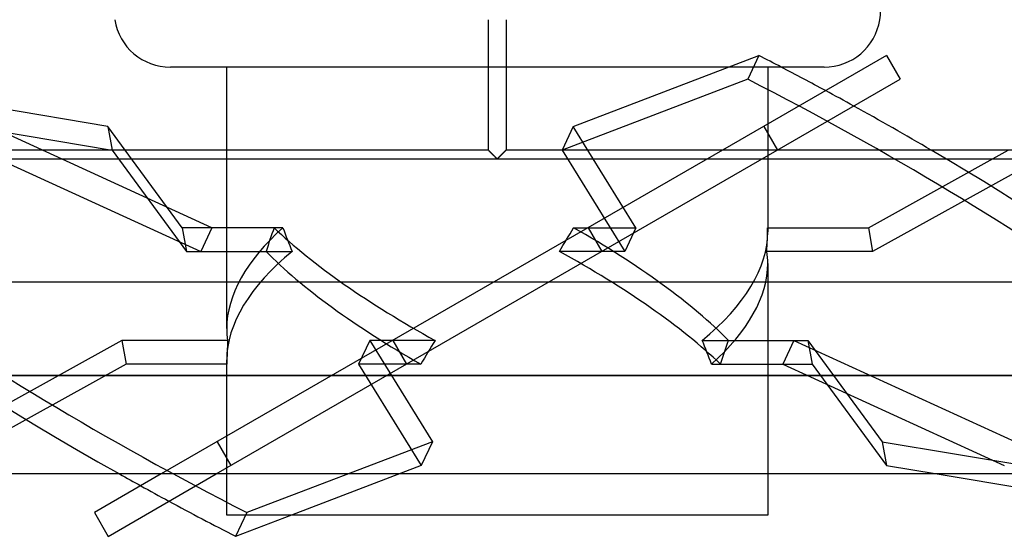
# Model space of a CAD drawing. Header units: millimetres. Extents: x -166 to 166, y -43 to 77.
# Tile 3 of 7: x -54 to 57, y -43 to 16. Entities that reach past the tile are written whole.
import ezdxf

# ---------------------------------------------------------------- set-up
doc = ezdxf.new("R2010")
doc.units = ezdxf.units.MM
doc.layers.add('HIDDEN', color=7, linetype='Continuous')
doc.layers.add('THICK', color=7, linetype='Continuous')

msp = doc.modelspace()

# ---------------------------------------------------------------- linework, layer by layer
at = {"layer": 'HIDDEN'}
for p, q in [((8.59, 3.69), (29.59, 11.71)), ((29.59, 11.71), (28.33, 9.02)), ((0, 10.4), (-1, 10.4)), ((1, 10.4), (0, 10.4)), ((28.33, 9.02), (7.34, 1.01)), ((-32.29, -7.78), (-57.36, 3.69)), ((8.59, 3.69), (7.34, 1.01)), ((15.68, -7.78), (8.59, 3.69)), ((30.14, 3.69), (31.69, 1.01)), ((30.6, 3.96), (30.6, -8.25)), ((-142.55, 0), (0, 0)), ((-58.61, 1.01), (-33.54, -10.47)), ((-43.56, 1), (-35.15, -10.47)), ((-35.63, -7.78), (-42.07, 1)), ((25.48, 1), (-38, -35.65)), ((-31.8, -35.65), (31.68, 1)), ((-30.6, -19.17), (-30.6, 1)), ((-1, 1), (-1, 1)), ((-1, 1), (-0.99, 0.99)), ((-0.99, 0.99), (-1, 1)), ((-1, 1), (-1, 1)), ((-1, 1), (-1, 1)), ((-1, 1), (-1, 1)), ((-1, 1), (-1, 1)), ((-1, 1), (-1, 1)), ((-1, 1), (-1, 1)), ((-1, 1), (-1, 1)), ((-1, 1), (-1, 1)), ((-1, 1), (-1, 1)), ((-1, 1), (-1, 1)), ((-1, 1), (-1, 1)), ((-1, 1), (-1, 1)), ((-1, 1), (-1, 1)), ((-1, 1), (-1, 1)), ((-1, 1), (-0.99, 0.99)), ((-0.99, 0.99), (-0.98, 0.98)), ((-0.97, 0.97), (-0.99, 0.99)), ((-0.99, 0.99), (-0.97, 0.97)), ((-0.98, 0.98), (-0.96, 0.96)), ((-0.95, 0.96), (-0.97, 0.97)), ((-0.97, 0.97), (-0.95, 0.95)), ((-0.96, 0.96), (-0.94, 0.94)), ((-0.93, 0.93), (-0.95, 0.96)), ((-0.95, 0.95), (-0.93, 0.93)), ((-0.94, 0.94), (-0.92, 0.92)), ((-0.9, 0.9), (-0.93, 0.93)), ((-0.93, 0.93), (-0.9, 0.9)), ((-0.92, 0.92), (-0.89, 0.89)), ((-0.87, 0.87), (-0.9, 0.9)), ((-0.9, 0.9), (-0.86, 0.86)), ((-0.89, 0.89), (-0.86, 0.86)), ((-0.84, 0.84), (-0.87, 0.87)), ((-0.86, 0.86), (-0.83, 0.82)), ((-0.86, 0.86), (-0.82, 0.83)), ((-0.8, 0.8), (-0.84, 0.84)), ((-0.83, 0.82), (-0.79, 0.79)), ((-0.82, 0.83), (-0.78, 0.78)), ((-0.76, 0.76), (-0.8, 0.8)), ((-0.79, 0.79), (-0.75, 0.75)), ((-0.78, 0.78), (-0.74, 0.74)), ((-0.71, 0.72), (-0.76, 0.76)), ((-0.75, 0.75), (-0.71, 0.71)), ((-0.74, 0.74), (-0.69, 0.7)), ((-0.67, 0.67), (-0.71, 0.72)), ((-0.71, 0.71), (-0.67, 0.66)), ((-0.69, 0.7), (-0.65, 0.65)), ((-0.62, 0.63), (-0.67, 0.67)), ((-0.67, 0.66), (-0.62, 0.62)), ((-0.65, 0.65), (-0.6, 0.6)), ((-0.58, 0.58), (-0.62, 0.63)), ((-0.62, 0.62), (-0.57, 0.57)), ((-0.6, 0.6), (-0.55, 0.55)), ((-0.53, 0.53), (-0.58, 0.58)), ((-0.57, 0.57), (-0.52, 0.52)), ((-0.55, 0.55), (-0.5, 0.5)), ((-0.48, 0.48), (-0.53, 0.53)), ((-0.52, 0.52), (-0.47, 0.47)), ((-0.5, 0.5), (-0.44, 0.44)), ((-0.43, 0.43), (-0.48, 0.48)), ((-0.47, 0.47), (-0.41, 0.41)), ((-0.44, 0.44), (-0.39, 0.39)), ((-0.37, 0.38), (-0.43, 0.43)), ((-0.41, 0.41), (-0.36, 0.36)), ((-0.39, 0.39), (-0.33, 0.34)), ((-0.32, 0.32), (-0.37, 0.38)), ((-0.36, 0.36), (-0.3, 0.3)), ((-0.33, 0.34), (-0.28, 0.28)), ((-0.27, 0.27), (-0.32, 0.32)), ((-0.3, 0.3), (-0.24, 0.24)), ((-0.28, 0.28), (-0.22, 0.23)), ((-0.22, 0.22), (-0.27, 0.27)), ((-0.24, 0.24), (-0.18, 0.18)), ((-0.22, 0.23), (-0.17, 0.17)), ((-0.16, 0.16), (-0.22, 0.22)), ((-0.18, 0.18), (-0.12, 0.12)), ((-0.17, 0.17), (-0.11, 0.11)), ((-0.11, 0.11), (-0.16, 0.16)), ((-0.12, 0.12), (-0.06, 0.06)), ((-0.05, 0.05), (-0.11, 0.11)), ((-0.11, 0.11), (-0.06, 0.06)), ((-0.06, 0.06), (0, 0)), ((-0.06, 0.06), (0, 0)), ((0, 0), (-0.05, 0.05)), ((0, 0), (0.06, 0.06)), ((0, 0), (0.06, 0.06)), ((0.05, 0.05), (0, 0)), ((0, 0), (142.55, 0)), ((0.11, 0.11), (0.05, 0.05)), ((0.06, 0.06), (0.12, 0.12)), ((0.06, 0.06), (0.11, 0.11)), ((0.11, 0.11), (0.17, 0.17)), ((0.16, 0.16), (0.11, 0.11)), ((0.12, 0.12), (0.18, 0.18)), ((0.22, 0.22), (0.16, 0.16)), ((0.17, 0.17), (0.22, 0.23)), ((0.18, 0.18), (0.24, 0.24)), ((0.22, 0.23), (0.28, 0.28)), ((0.27, 0.27), (0.22, 0.22)), ((0.24, 0.24), (0.3, 0.3)), ((0.32, 0.32), (0.27, 0.27)), ((0.28, 0.28), (0.33, 0.34)), ((0.3, 0.3), (0.36, 0.36)), ((0.37, 0.38), (0.32, 0.32)), ((0.33, 0.34), (0.39, 0.39)), ((0.36, 0.36), (0.41, 0.41)), ((0.43, 0.43), (0.37, 0.38)), ((0.39, 0.39), (0.44, 0.44)), ((0.41, 0.41), (0.47, 0.47)), ((0.48, 0.48), (0.43, 0.43)), ((0.44, 0.44), (0.5, 0.5)), ((0.47, 0.47), (0.52, 0.52)), ((0.53, 0.53), (0.48, 0.48)), ((0.5, 0.5), (0.55, 0.55)), ((0.52, 0.52), (0.57, 0.57)), ((0.58, 0.58), (0.53, 0.53)), ((0.55, 0.55), (0.6, 0.6)), ((0.57, 0.57), (0.62, 0.62)), ((0.62, 0.63), (0.58, 0.58)), ((0.6, 0.6), (0.65, 0.65)), ((0.67, 0.67), (0.62, 0.63)), ((0.62, 0.62), (0.67, 0.66)), ((0.65, 0.65), (0.69, 0.7)), ((0.71, 0.72), (0.67, 0.67)), ((0.67, 0.66), (0.71, 0.71)), ((0.69, 0.7), (0.74, 0.74)), ((0.76, 0.76), (0.71, 0.72)), ((0.71, 0.71), (0.75, 0.75)), ((0.74, 0.74), (0.78, 0.78)), ((0.75, 0.75), (0.79, 0.79)), ((0.8, 0.8), (0.76, 0.76)), ((0.78, 0.78), (0.82, 0.83)), ((0.79, 0.79), (0.83, 0.82)), ((0.84, 0.84), (0.8, 0.8)), ((0.82, 0.83), (0.86, 0.86)), ((0.83, 0.82), (0.86, 0.86)), ((0.87, 0.87), (0.84, 0.84)), ((0.86, 0.86), (0.9, 0.9)), ((0.86, 0.86), (0.89, 0.89)), ((0.9, 0.9), (0.87, 0.87)), ((0.89, 0.89), (0.92, 0.92)), ((0.93, 0.93), (0.9, 0.9)), ((0.9, 0.9), (0.93, 0.93)), ((0.92, 0.92), (0.94, 0.94)), ((0.95, 0.96), (0.93, 0.93)), ((0.93, 0.93), (0.95, 0.95)), ((0.94, 0.94), (0.96, 0.96)), ((0.97, 0.97), (0.95, 0.96)), ((0.95, 0.95), (0.97, 0.97)), ((0.96, 0.96), (0.98, 0.98)), ((0.99, 0.99), (0.97, 0.97)), ((0.97, 0.97), (0.99, 0.99)), ((0.98, 0.98), (0.99, 0.99)), ((0.99, 0.99), (1, 1)), ((1, 1), (0.99, 0.99)), ((0.99, 0.99), (1, 1)), ((1, 1), (1, 1)), ((1, 1), (1, 1)), ((1, 1), (1, 1)), ((1, 1), (1, 1)), ((1, 1), (1, 1)), ((1, 1), (1, 1)), ((1, 1), (1, 1)), ((1, 1), (1, 1)), ((1, 1), (1, 1)), ((1, 1), (1, 1)), ((1, 1), (1, 1)), ((1, 1), (1, 1)), ((1, 1), (1, 1)), ((1, 1), (1, 1)), ((1, 1), (1, 1)), ((7.34, 1.01), (14.42, -10.47)), ((41.98, -7.78), (57.81, 1)), ((63.15, 1.01), (42.45, -10.47)), ((-24.24, -7.78), (-35.63, -7.78)), ((-35.63, -7.78), (-35.15, -10.47)), ((-32.29, -7.78), (-33.54, -10.47)), ((-25.25, -7.78), (-32.29, -7.78)), ((8.64, -7.78), (15.68, -7.78)), ((10.27, -7.78), (10.27, -7.78)), ((10.27, -7.78), (11.82, -10.47)), ((15.68, -7.78), (14.42, -10.47)), ((30.59, -7.78), (41.98, -7.78)), ((41.98, -7.78), (42.45, -10.47)), ((-35.15, -10.47), (-23.19, -10.47)), ((-33.54, -10.47), (-26.15, -10.47)), ((14.42, -10.47), (7.03, -10.47)), ((11.82, -10.47), (11.82, -10.47)), ((42.45, -10.47), (30.5, -10.47)), ((30.6, -11.83), (30.6, -35.65)), ((-42.45, -20.53), (-63.15, -32.01)), ((-30.5, -20.53), (-42.45, -20.53)), ((-42.45, -20.53), (-41.98, -23.22)), ((-14.42, -20.53), (-15.68, -23.22)), ((-7.03, -20.53), (-14.42, -20.53)), ((-14.42, -20.53), (-7.34, -32.01)), ((-11.82, -20.53), (-11.82, -20.53)), ((-11.82, -20.53), (-10.27, -23.22)), ((23.19, -20.53), (35.15, -20.53)), ((26.15, -20.53), (33.54, -20.53)), ((33.54, -20.53), (32.29, -23.22)), ((33.54, -20.53), (58.61, -32.01)), ((35.15, -20.53), (35.63, -23.22)), ((35.15, -20.53), (43.56, -32.01)), ((-41.98, -23.22), (-62.67, -34.69)), ((-30.59, -23.22), (-41.98, -23.22)), ((-30.6, -35.65), (-30.6, -22.75)), ((-8.64, -23.22), (-15.68, -23.22)), ((-15.68, -23.22), (-8.59, -34.69)), ((-10.27, -23.22), (-10.27, -23.22)), ((24.24, -23.22), (35.63, -23.22)), ((25.25, -23.22), (32.29, -23.22)), ((32.29, -23.22), (57.36, -34.69)), ((35.63, -23.22), (44.04, -34.69)), ((-127.5, -24.49), (0, -24.49)), ((0, -24.49), (127.5, -24.49)), ((-31.69, -32.01), (-30.14, -34.69)), ((-7.34, -32.01), (-28.33, -40.02)), ((-7.34, -32.01), (-8.59, -34.69)), ((43.56, -32.01), (44.04, -34.69)), ((43.56, -32.01), (65.31, -35.65)), ((-8.59, -34.69), (-23.28, -40.3)), ((44.04, -34.69), (49.76, -35.65)), ((-28.33, -40.02), (-29.59, -42.71))]:
    msp.add_line(p, q, dxfattribs=at)
msp.add_arc((36.98, 16.77), 6.38, 350.8614, 0, dxfattribs=at)
for centre, major_axis, ratio, start_param, end_param in [((0.63, -14.16), (-110.9, 51.8), 0.293893, 0.572847, 1.445512), ((0.63, -14.16), (-110.9, 51.8), 0.293893, -1.719511, -1.696081), ((-0.63, -16.84), (110.9, -51.8), 0.293893, -2.568746, -1.820043), ((-0.63, -16.84), (110.9, -51.8), 0.293893, 0.572847, 1.445512), ((0.63, -14.16), (-110.9, 51.8), 0.293893, -1.796909, -1.766635), ((0.63, -14.16), (-110.9, 51.8), 0.293893, -2.514775, -1.882134), ((0, -13.71), (30.34, 7.61), 0.525577, 2.354228, 3.010541), ((0, 10), (27.02, 52.48), 0.273566, 2.052885, 2.107208), ((0, -13.71), (30.3, -15.6), 0.273566, -2.401334, -1.662703), ((0, 10), (13.18, -52.55), 0.525577, -1.359694, -1.305371), ((0, 10), (27.02, 52.48), 0.273566, -1.827338, -1.773015), ((0, -13.71), (30.3, -15.6), 0.273566, 0.685936, 1.424567), ((0, 10), (13.18, -52.55), 0.525577, 1.043268, 1.097591), ((0, -13.71), (30.34, 7.61), 0.525577, -0.131052, -0.103057), ((0, -13.71), (30.34, 7.61), 0.525577, -0.841687, -0.131052), ((0, -17.29), (30.34, 7.61), 0.525577, 2.299905, 3.010541), ((0, -17.29), (30.3, -15.6), 0.273566, -2.455656, -1.717026), ((0, -17.29), (30.3, -15.6), 0.273566, 0.740259, 1.478889), ((0, -17.29), (30.34, 7.61), 0.525577, -0.131052, -0.048734), ((0, -17.29), (30.34, 7.61), 0.525577, -0.787365, -0.131052), ((0, -13.71), (30.34, 7.61), 0.525577, 3.010541, 3.092859), ((0, -41), (13.18, -52.55), 0.525577, -2.098325, -2.044002), ((0, -41), (27.02, 52.48), 0.273566, 1.314255, 1.368577), ((0, -41), (13.18, -52.55), 0.525577, 1.781899, 1.836221), ((0, -41), (27.02, 52.48), 0.273566, -1.088707, -1.034385), ((0, -17.29), (30.34, 7.61), 0.525577, 3.010541, 3.038536), ((-0.63, -16.84), (110.9, -51.8), 0.293893, -1.796909, -1.766635)]:
    msp.add_ellipse(centre, major_axis=major_axis, ratio=ratio, start_param=start_param, end_param=end_param, dxfattribs=at)
at = {"layer": 'THICK'}
for p, q in [((-1, 1), (-1, 15.76)), ((1, 15.76), (1, 1)), ((-44.04, 3.69), (-91.9, 11.71)), ((44.02, 11.71), (25.48, 1)), ((44.02, 11.71), (45.57, 9.02)), ((-1, 10.4), (-36.97, 10.4)), ((-30.6, 1), (-30.6, 10.4)), ((36.98, 10.4), (1, 10.4)), ((30.6, 10.4), (30.6, 3.96)), ((-91.42, 9.02), (-43.56, 1.01)), ((31.68, 1), (45.57, 9.02)), ((-44.04, 3.69), (-43.56, 1.01)), ((-42.07, 1), (-44.04, 3.69)), ((-166.5, 0), (166.5, 0)), ((-1, 1), (-143.55, 1)), ((-43.56, 1.01), (-43.56, 1)), ((-0.99, 0.99), (-1, 1)), ((-1, 1), (-1, 1)), ((-0.98, 0.98), (-0.99, 0.99)), ((-0.96, 0.96), (-0.98, 0.98)), ((-0.94, 0.94), (-0.96, 0.96)), ((-0.91, 0.91), (-0.94, 0.94)), ((-0.88, 0.88), (-0.91, 0.91)), ((-0.85, 0.85), (-0.88, 0.88)), ((-0.81, 0.81), (-0.85, 0.85)), ((-0.78, 0.77), (-0.81, 0.81)), ((-0.74, 0.73), (-0.78, 0.77)), ((-0.69, 0.69), (-0.74, 0.73)), ((-0.65, 0.65), (-0.69, 0.69)), ((-0.6, 0.6), (-0.65, 0.65)), ((-0.56, 0.56), (-0.6, 0.6)), ((-0.51, 0.51), (-0.56, 0.56)), ((-0.46, 0.46), (-0.51, 0.51)), ((-0.41, 0.41), (-0.46, 0.46)), ((-0.36, 0.36), (-0.41, 0.41)), ((-0.31, 0.31), (-0.36, 0.36)), ((-0.26, 0.26), (-0.31, 0.31)), ((-0.21, 0.21), (-0.26, 0.26)), ((-0.16, 0.16), (-0.21, 0.21)), ((-0.1, 0.1), (-0.16, 0.16)), ((-0.05, 0.05), (-0.1, 0.1)), ((0, 0), (-0.05, 0.05)), ((0.05, 0.05), (0, 0)), ((0.1, 0.1), (0.05, 0.05)), ((0.16, 0.16), (0.1, 0.1)), ((0.21, 0.21), (0.16, 0.16)), ((0.26, 0.26), (0.21, 0.21)), ((0.31, 0.31), (0.26, 0.26)), ((0.36, 0.36), (0.31, 0.31)), ((0.41, 0.41), (0.36, 0.36)), ((0.46, 0.46), (0.41, 0.41)), ((0.51, 0.51), (0.46, 0.46)), ((0.56, 0.56), (0.51, 0.51)), ((0.6, 0.6), (0.56, 0.56)), ((0.65, 0.65), (0.6, 0.6)), ((0.69, 0.69), (0.65, 0.65)), ((0.74, 0.73), (0.69, 0.69)), ((0.78, 0.77), (0.74, 0.73)), ((0.81, 0.81), (0.78, 0.77)), ((0.85, 0.85), (0.81, 0.81)), ((0.88, 0.88), (0.85, 0.85)), ((0.91, 0.91), (0.88, 0.88)), ((0.94, 0.94), (0.91, 0.91)), ((0.96, 0.96), (0.94, 0.94)), ((0.98, 0.98), (0.96, 0.96)), ((0.99, 0.99), (0.98, 0.98)), ((1, 1), (0.99, 0.99)), ((1, 1), (1, 1)), ((143.55, 1), (1, 1)), ((166.5, -13.95), (-166.5, -13.95)), ((0, -24.49), (-127.5, -24.49)), ((127.5, -24.49), (0, -24.49)), ((0, -35.65), (-127.5, -35.65)), ((-38, -35.65), (-45.57, -40.02)), ((-44.02, -42.71), (-31.8, -35.65)), ((-30.6, -40.3), (-30.6, -35.65)), ((127.5, -35.65), (0, -35.65)), ((30.6, -35.65), (30.6, -40.3)), ((49.76, -35.65), (91.9, -42.71)), ((-45.57, -40.02), (-44.02, -42.71)), ((30.6, -40.3), (-30.6, -40.3)), ((-23.28, -40.3), (-29.59, -42.71))]:
    msp.add_line(p, q, dxfattribs=at)
for centre, start, end in [((-36.97, 16.77), 189.1386, 270), ((36.98, 16.77), 270, 350.8614)]:
    msp.add_arc(centre, 6.38, start, end, dxfattribs=at)
for centre, major_axis, start_param, end_param in [((0.63, -14.16), (-110.9, 51.8), -1.766635, -1.719511), ((0.63, -14.16), (-110.9, 51.8), -1.882134, -1.796909), ((-0.63, -16.84), (110.9, -51.8), -1.820043, -1.796909), ((-0.63, -16.84), (110.9, -51.8), -1.766635, -1.696081)]:
    msp.add_ellipse(centre, major_axis=major_axis, ratio=0.293893, start_param=start_param, end_param=end_param, dxfattribs=at)

doc.saveas('drawing.dxf')
